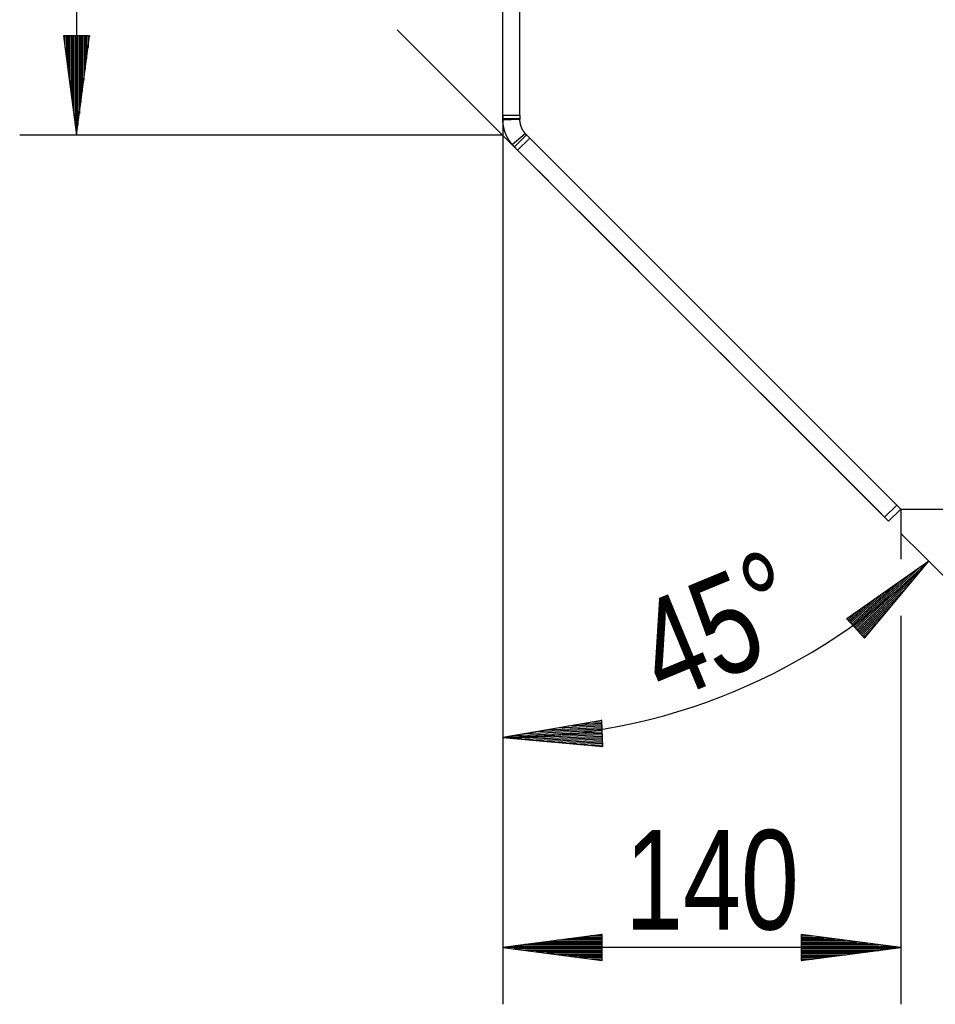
# Model space of a CAD drawing. Header units: millimetres. Extents: x -4 to 841, y -4 to 594.
# Tile 12 of 17: x 627 to 659, y 273 to 307. Entities that reach past the tile are written whole.
import ezdxf

# ---------------------------------------------------------------- set-up
doc = ezdxf.new("R2010")
doc.units = ezdxf.units.MM
doc.layers.add('1', color=7, linetype='Continuous')
doc.styles.add('SEACAD_Arial', font='arial.ttf', dxfattribs={"width": 0.75})

msp = doc.modelspace()

# ---------------------------------------------------------------- linework, layer by layer
at = {"layer": '1', "color": 7, "linetype": 'Continuous'}
for p, q in [((628.694, 321.927), (628.694, 303.427)), ((643.694, 304.134), (643.694, 320.527)), ((644.294, 304.134), (644.294, 320.527)), ((639.98, 307.141), (644.238, 302.882)), ((629.155, 306.927), (628.233, 306.927)), ((628.233, 306.927), (628.694, 303.427)), ((628.237, 306.927), (628.237, 306.899)), ((628.237, 306.927), (628.237, 306.899)), ((628.288, 306.927), (628.288, 306.513)), ((628.338, 306.927), (628.338, 306.128)), ((628.389, 306.927), (628.389, 305.742)), ((628.44, 306.927), (628.44, 305.356)), ((628.491, 306.927), (628.491, 304.97)), ((628.542, 306.927), (628.542, 304.584)), ((628.592, 306.927), (628.592, 304.198)), ((628.643, 306.927), (628.643, 303.812)), ((628.694, 303.427), (629.155, 306.927)), ((628.694, 306.927), (628.694, 303.427)), ((628.694, 306.927), (628.694, 303.427)), ((628.745, 306.927), (628.745, 303.812)), ((628.796, 306.927), (628.796, 304.198)), ((628.846, 306.927), (628.846, 304.584)), ((628.897, 306.927), (628.897, 304.97)), ((628.948, 306.927), (628.948, 305.356)), ((628.999, 306.927), (628.999, 305.742)), ((629.05, 306.927), (629.05, 306.128)), ((629.1, 306.927), (629.1, 306.513)), ((629.151, 306.927), (629.151, 306.899)), ((629.151, 306.927), (629.151, 306.899)), ((643.694, 304.134), (643.694, 280.234)), ((643.694, 304.134), (643.694, 272.851)), ((643.694, 304.134), (644.294, 304.134)), ((643.694, 304.006), (643.694, 304.134)), ((644.294, 304.006), (643.694, 304.006)), ((644.295, 303.979), (643.695, 303.958)), ((644.294, 304.134), (644.294, 304.006)), ((644.021, 303.107), (644.481, 303.493)), ((643.694, 303.427), (626.694, 303.427)), ((644.528, 303.441), (644.104, 303.017)), ((644.64, 303.329), (644.216, 302.905)), ((644.528, 303.441), (644.64, 303.329)), ((657.553, 290.417), (644.64, 303.329)), ((644.216, 302.905), (644.104, 303.017)), ((657.128, 289.992), (644.216, 302.905)), ((644.948, 302.172), (645.658, 301.463)), ((646.368, 300.753), (650.626, 296.494)), ((651.336, 295.785), (652.046, 295.075)), ((652.756, 294.365), (657.014, 290.107)), ((657.128, 289.992), (657.553, 290.417)), ((657.553, 290.417), (657.694, 290.275)), ((657.27, 289.851), (657.128, 289.992)), ((657.694, 290.275), (657.27, 289.851)), ((657.694, 290.275), (657.694, 288.517)), ((657.694, 290.275), (683.294, 290.275)), ((657.724, 289.397), (658.434, 288.687)), ((658.401, 288.719), (660.094, 287.027)), ((658.68, 288.441), (655.793, 286.409)), ((656.105, 286.07), (658.68, 288.441)), ((656.105, 286.07), (658.68, 288.441)), ((656.417, 285.731), (658.68, 288.441)), ((656.036, 286.145), (658.043, 287.993)), ((656.07, 286.108), (658.361, 288.217)), ((656.139, 286.033), (658.43, 288.142)), ((656.002, 286.182), (657.725, 287.769)), ((656.174, 285.996), (658.181, 287.844)), ((655.933, 286.257), (657.088, 287.321)), ((655.967, 286.22), (657.406, 287.545)), ((656.208, 285.958), (657.931, 287.545)), ((656.242, 285.921), (657.682, 287.246)), ((655.864, 286.332), (656.452, 286.873)), ((655.898, 286.295), (656.77, 287.097)), ((656.277, 285.884), (657.432, 286.947)), ((655.83, 286.369), (656.133, 286.649)), ((656.311, 285.846), (657.183, 286.649)), ((657.694, 286.517), (657.694, 272.851)), ((655.793, 286.409), (656.417, 285.731)), ((655.795, 286.407), (655.815, 286.425)), ((655.795, 286.407), (655.815, 286.425)), ((656.346, 285.809), (656.933, 286.35)), ((656.38, 285.771), (656.684, 286.051)), ((656.415, 285.734), (656.435, 285.752)), ((656.415, 285.734), (656.435, 285.752)), ((647.172, 282.839), (643.694, 282.234)), ((647.177, 282.734), (646.378, 282.701)), ((647.174, 282.784), (646.762, 282.767)), ((647.172, 282.835), (647.145, 282.834)), ((647.172, 282.835), (647.145, 282.834)), ((647.21, 281.918), (647.172, 282.839)), ((647.191, 282.378), (643.694, 282.234)), ((647.191, 282.378), (643.694, 282.234)), ((647.189, 282.429), (644.078, 282.301)), ((647.187, 282.48), (644.461, 282.367)), ((647.185, 282.53), (644.844, 282.434)), ((647.183, 282.581), (645.228, 282.501)), ((647.181, 282.632), (645.611, 282.567)), ((647.179, 282.683), (645.995, 282.634)), ((643.694, 282.234), (647.21, 281.918)), ((647.193, 282.327), (644.082, 282.199)), ((647.195, 282.277), (644.469, 282.164)), ((647.197, 282.226), (644.857, 282.129)), ((647.2, 282.175), (645.245, 282.095)), ((647.202, 282.124), (645.632, 282.06)), ((647.204, 282.074), (646.02, 282.025)), ((647.206, 282.023), (646.408, 281.99)), ((647.208, 281.972), (646.795, 281.955)), ((647.21, 281.921), (647.183, 281.92)), ((647.21, 281.921), (647.183, 281.92)), ((647.194, 275.312), (643.694, 274.851)), ((647.194, 275.105), (645.623, 275.105)), ((647.194, 275.156), (646.009, 275.156)), ((647.194, 275.206), (646.395, 275.206)), ((647.194, 275.257), (646.781, 275.257)), ((647.194, 275.308), (647.167, 275.308)), ((647.194, 275.308), (647.167, 275.308)), ((647.194, 274.39), (647.194, 275.312)), ((657.694, 274.851), (654.194, 275.312)), ((654.194, 275.312), (654.194, 274.39)), ((654.194, 275.308), (654.221, 275.308)), ((654.194, 275.308), (654.221, 275.308)), ((654.194, 275.257), (654.607, 275.257)), ((654.194, 275.206), (654.993, 275.206)), ((654.194, 275.156), (655.379, 275.156)), ((654.194, 275.105), (655.765, 275.105)), ((657.694, 274.851), (643.694, 274.851)), ((643.694, 274.851), (647.194, 274.39)), ((647.194, 274.851), (643.694, 274.851)), ((647.194, 274.851), (643.694, 274.851)), ((647.194, 274.902), (644.08, 274.902)), ((647.194, 274.8), (644.08, 274.8)), ((647.194, 274.952), (644.466, 274.952)), ((647.194, 274.749), (644.466, 274.749)), ((647.194, 275.003), (644.852, 275.003)), ((647.194, 275.054), (645.238, 275.054)), ((654.194, 275.054), (656.151, 275.054)), ((654.194, 275.003), (656.537, 275.003)), ((654.194, 274.952), (656.922, 274.952)), ((654.194, 274.902), (657.308, 274.902)), ((654.194, 274.39), (657.694, 274.851)), ((654.194, 274.851), (657.694, 274.851)), ((654.194, 274.851), (657.694, 274.851)), ((654.194, 274.8), (657.308, 274.8)), ((654.194, 274.749), (656.922, 274.749)), ((647.194, 274.698), (644.852, 274.698)), ((647.194, 274.648), (645.238, 274.648)), ((647.194, 274.597), (645.623, 274.597)), ((647.194, 274.546), (646.009, 274.546)), ((647.194, 274.495), (646.395, 274.495)), ((647.194, 274.444), (646.781, 274.444)), ((647.194, 274.394), (647.167, 274.394)), ((647.194, 274.394), (647.167, 274.394)), ((654.194, 274.698), (656.537, 274.698)), ((654.194, 274.648), (656.151, 274.648)), ((654.194, 274.597), (655.765, 274.597)), ((654.194, 274.546), (655.379, 274.546)), ((654.194, 274.495), (654.993, 274.495)), ((654.194, 274.444), (654.607, 274.444)), ((654.194, 274.394), (654.221, 274.394)), ((654.194, 274.394), (654.221, 274.394))]:
    msp.add_line(p, q, dxfattribs=at)
msp.add_arc((643.694, 303.427), 21.192, 270, 315, dxfattribs=at)
for points, knots in [([(643.695, 303.958), (643.695, 303.965), (643.695, 303.969), (643.695, 303.973), (643.694, 303.981), (643.694, 303.987), (643.694, 303.996), (643.694, 304), (643.694, 304.003), (643.694, 304.006)], [0, 0, 0.149036, 0.225887, 0.304836, 0.468248, 0.595566, 0.793333, 0.86123, 0.930406, 1, 1]), ([(644.021, 303.107), (644.01, 303.121), (643.999, 303.134), (643.988, 303.148), (643.977, 303.162), (643.967, 303.177), (643.956, 303.191), (643.945, 303.206), (643.935, 303.222), (643.924, 303.237), (643.914, 303.253), (643.904, 303.269), (643.894, 303.286), (643.884, 303.302), (643.874, 303.319), (643.858, 303.349), (643.842, 303.379), (643.828, 303.41), (643.813, 303.441), (643.8, 303.472), (643.788, 303.503), (643.776, 303.534), (643.765, 303.565), (643.763, 303.573), (643.76, 303.581), (643.758, 303.589), (643.755, 303.597), (643.753, 303.605), (643.751, 303.613), (643.748, 303.621), (643.746, 303.628), (643.744, 303.636), (643.742, 303.644), (643.74, 303.652), (643.738, 303.659), (643.734, 303.674), (643.731, 303.689), (643.729, 303.697), (643.727, 303.704), (643.726, 303.712), (643.724, 303.719), (643.723, 303.726), (643.721, 303.733), (643.718, 303.747), (643.717, 303.754), (643.716, 303.761), (643.715, 303.768), (643.713, 303.775), (643.712, 303.782), (643.711, 303.788), (643.71, 303.795), (643.709, 303.802), (643.708, 303.808), (643.707, 303.814), (643.707, 303.821), (643.706, 303.827), (643.705, 303.833), (643.704, 303.839), (643.703, 303.845), (643.703, 303.851), (643.702, 303.857), (643.702, 303.862), (643.701, 303.868), (643.7, 303.874), (643.7, 303.879), (643.699, 303.885), (643.699, 303.89), (643.699, 303.895), (643.698, 303.9), (643.698, 303.905), (643.697, 303.91), (643.697, 303.915), (643.697, 303.92), (643.697, 303.924), (643.696, 303.929), (643.696, 303.933), (643.696, 303.942), (643.695, 303.95), (643.695, 303.954), (643.695, 303.958)], [0, 0, 0.018506, 0.037123, 0.05615, 0.075351, 0.094873, 0.11453, 0.13447, 0.154534, 0.174819, 0.195217, 0.215805, 0.236447, 0.257249, 0.27809, 0.31477, 0.351508, 0.388264, 0.424943, 0.461364, 0.497648, 0.533354, 0.568817, 0.577844, 0.586858, 0.595781, 0.604712, 0.613565, 0.622394, 0.631145, 0.639872, 0.648544, 0.657183, 0.665734, 0.674253, 0.691116, 0.70772, 0.715927, 0.72408, 0.732157, 0.740195, 0.748145, 0.756056, 0.771601, 0.779259, 0.786873, 0.794362, 0.801821, 0.809163, 0.816446, 0.823642, 0.830764, 0.83777, 0.84472, 0.85158, 0.858347, 0.86502, 0.87162, 0.878105, 0.884518, 0.890798, 0.897025, 0.90314, 0.909185, 0.915097, 0.920933, 0.926659, 0.932293, 0.937815, 0.943245, 0.948564, 0.953788, 0.958881, 0.963902, 0.968793, 0.973591, 0.98285, 0.991637, 0.995853, 1, 1]), ([(644.294, 304.006), (644.294, 304.005), (644.294, 304.001), (644.294, 303.999), (644.294, 303.995), (644.294, 303.992), (644.294, 303.985), (644.295, 303.979)], [0, 0, 0.069823, 0.207241, 0.274093, 0.404859, 0.531886, 0.774111, 1, 1]), ([(644.481, 303.493), (644.459, 303.52), (644.438, 303.549), (644.417, 303.581), (644.397, 303.614), (644.379, 303.648), (644.362, 303.683), (644.348, 303.719), (644.335, 303.754), (644.324, 303.789), (644.315, 303.823), (644.309, 303.855), (644.303, 303.886), (644.297, 303.938), (644.295, 303.979)], [0, 0, 0.06565, 0.134392, 0.205451, 0.278065, 0.351485, 0.424935, 0.497617, 0.5688, 0.637703, 0.70358, 0.765786, 0.823648, 0.923768, 1, 1]), ([(644.481, 303.493), (644.486, 303.486), (644.492, 303.48), (644.498, 303.473), (644.501, 303.47), (644.504, 303.467), (644.507, 303.464), (644.51, 303.46), (644.513, 303.457), (644.516, 303.454), (644.519, 303.451), (644.522, 303.447), (644.525, 303.444), (644.528, 303.441)], [0, 0, 0.119935, 0.241843, 0.364911, 0.42664, 0.489156, 0.551889, 0.614803, 0.678332, 0.742052, 0.806389, 0.870516, 0.935464, 1, 1]), ([(644.104, 303.017), (644.099, 303.022), (644.093, 303.028), (644.087, 303.034), (644.082, 303.039), (644.077, 303.045), (644.071, 303.051), (644.066, 303.056), (644.061, 303.062), (644.056, 303.068), (644.05, 303.073), (644.045, 303.079), (644.04, 303.085), (644.035, 303.09), (644.031, 303.096), (644.026, 303.102), (644.021, 303.107)], [0, 0, 0.064858, 0.129597, 0.193752, 0.258027, 0.321486, 0.385068, 0.448068, 0.510964, 0.573283, 0.635501, 0.697148, 0.758573, 0.81943, 0.880068, 0.940142, 1, 1])]:
    msp.add_open_spline(points, degree=1, knots=knots, dxfattribs=at)

# ---------------------------------------------------------------- texts
at = {"layer": '1', "char_height": 3.5, "attachment_point": 7, "rotation": 22.5, "style": 'SEACAD_Arial'}
for s, insert, width in [('{\\fArial|b0||i0||c0|p34;\\C7;\\H3.5;\\W0.75;°}', (653.093, 285.153), 1.44566), ('{\\fArial|b0||i0||c0|p34;\\C7;\\H3.5;\\W0.75;45}', (649.406, 283.395), 3.95653)]:
    msp.add_mtext(s, dxfattribs=dict(at, insert=insert, width=width))
at = {"layer": '1', "insert": (647.995, 275.433), "char_height": 3.5, "width": 5.93479, "attachment_point": 7, "style": 'SEACAD_Arial'}
msp.add_mtext('{\\fArial|b0||i0||c0|p34;\\C7;\\H3.5;\\W0.75;140}', dxfattribs=at)

doc.saveas('drawing.dxf')
